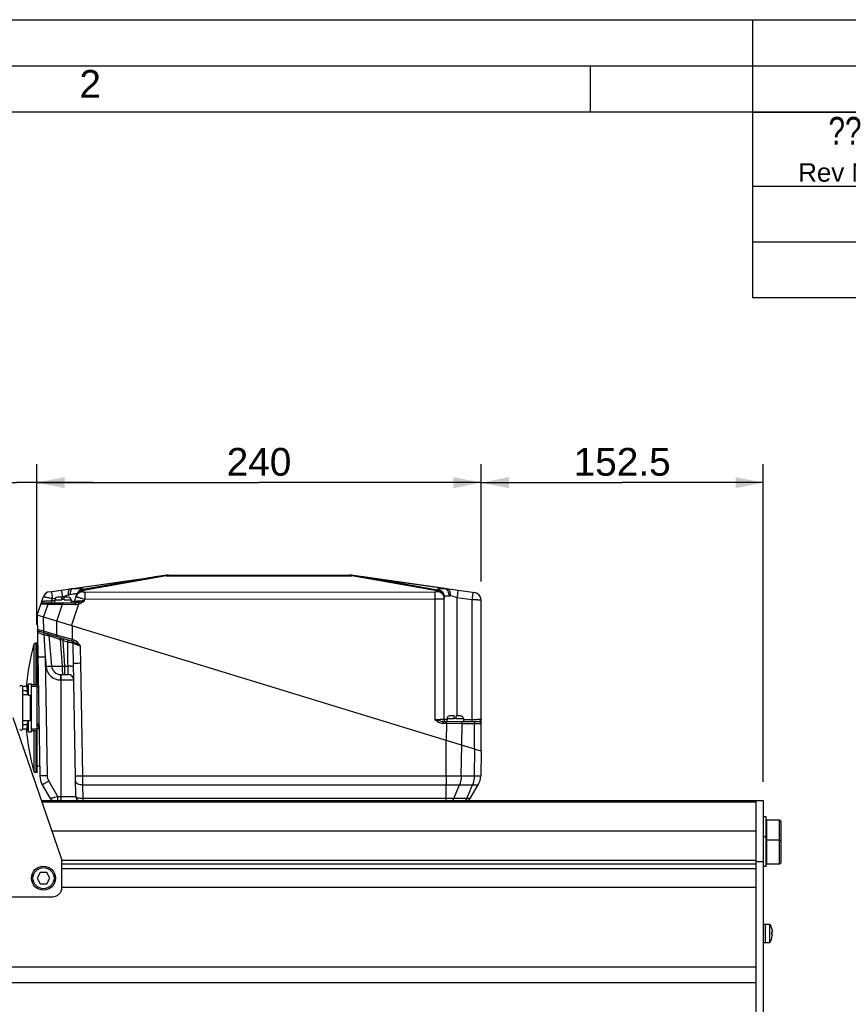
# Model space of a CAD drawing. Header units: millimetres. Extents: x 0 to 420, y 0 to 297.
# Tile 30 of 59: x 156 to 245, y 191 to 297. Entities that reach past the tile are written whole.
import ezdxf

# ---------------------------------------------------------------- set-up
doc = ezdxf.new("R2010")
doc.units = ezdxf.units.MM
doc.header["$LTSCALE"] = 23.1
doc.layers.get('0').update_dxf_attribs({"linetype": 'CONTINUOUS'})
for name, color, linetype in [('COMPONENTS', 7, 'CONTINUOUS'), ('DETAIL', 7, 'CONTINUOUS'), ('DIMENSION', 7, 'CONTINUOUS')]:
    doc.layers.add(name, color=color, linetype=linetype)
doc.styles.get("Standard").update_dxf_attribs({"font": 'arial.ttf'})
doc.styles.add('TEXTSTYLE_2', font='arial.ttf')
doc.styles.add('TEXTSTYLE_5', font='txt', dxfattribs={"width": 0.8})
doc.dimstyles.new('DIMSTYLE_11', dxfattribs={"dimtxt": 3, "dimasz": 3, "dimexe": 0.18, "dimexo": 0.0625, "dimgap": 0.09, "dimtad": 1, "dimdec": 3, "dimlfac": 5, "dimdsep": 46, "dimtxsty": 'STANDARD', "dimblk": '_FILLED', "dimblk1": '_FILLED', "dimblk2": '_FILLED', "dimcen": 0.09, "dimadec": 0, "dimazin": 0, "dimtp": 0.2, "dimtm": 0.2, "dimtfac": 1, "dimtdec": 3, "dimtofl": 0, "dimtmove": 0, "dimatfit": 3, "dimldrblk": '_FILLED', "dimfxl": 1, "dimtolj": 1, "dimarcsym": 0})
doc.dimstyles.new('DIMSTYLE_13', dxfattribs={"dimtxt": 3, "dimasz": 3, "dimexe": 0.18, "dimexo": 0.0625, "dimgap": 0.09, "dimtad": 1, "dimdec": 3, "dimlfac": 5, "dimdsep": 46, "dimtxsty": 'STANDARD', "dimblk": '_FILLED', "dimblk1": '_FILLED', "dimblk2": '_FILLED', "dimcen": 0.09, "dimadec": 0, "dimazin": 0, "dimtp": 0.5, "dimtm": 0.5, "dimtfac": 1, "dimtdec": 3, "dimtofl": 0, "dimtmove": 0, "dimatfit": 3, "dimldrblk": '_FILLED', "dimfxl": 1, "dimtolj": 1, "dimarcsym": 0})

# ---------------------------------------------------------------- blocks, each defined once
blk = doc.blocks.new('_FILLED')
at = {"color": 0, "linetype": 'BYBLOCK'}
blk.add_solid([(0, 0), (-1, 0.2), (-1, -0.2)], dxfattribs=at)
blk = doc.blocks.new('*D23')
at = {"layer": 'DIMENSION', "color": 2, "linetype": 'CONTINUOUS'}
for p, q in [((205.67, 236.33), (205.67, 248.99)), ((236.17, 214.67), (236.17, 248.99)), ((205.67, 246.99), (220.92, 246.99)), ((236.17, 246.99), (220.92, 246.99))]:
    blk.add_line(p, q, dxfattribs=at)
at = {"layer": 'DIMENSION', "color": 2, "linetype": 'CONTINUOUS', "xscale": 3, "yscale": 3, "zscale": 3, "rotation": 180}
blk.add_blockref('_FILLED', (205.67, 246.99), dxfattribs=at)
at = {"layer": 'DIMENSION', "color": 2, "linetype": 'CONTINUOUS', "xscale": 3, "yscale": 3, "zscale": 3}
blk.add_blockref('_FILLED', (236.17, 246.99), dxfattribs=at)
at = {"layer": 'DIMENSION', "color": 2, "linetype": 'CONTINUOUS', "insert": (220.92, 250.74), "char_height": 3, "width": 10.4833, "attachment_point": 2, "line_spacing_factor": 0.9}
blk.add_mtext('152.5', dxfattribs=at)
blk = doc.blocks.new('*D24')
at = {"layer": 'DIMENSION', "color": 2, "linetype": 'CONTINUOUS'}
for p, q in [((157.67, 231.67), (157.67, 248.99)), ((205.67, 236.33), (205.67, 248.99)), ((157.67, 246.99), (181.67, 246.99)), ((205.67, 246.99), (181.67, 246.99))]:
    blk.add_line(p, q, dxfattribs=at)
at = {"layer": 'DIMENSION', "color": 2, "linetype": 'CONTINUOUS', "xscale": 3, "yscale": 3, "zscale": 3}
for p, rotation in [((157.67, 246.99), 179.9999999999), ((205.67, 246.99), 359.9999999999)]:
    blk.add_blockref('_FILLED', p, dxfattribs=dict(at, rotation=rotation))
at = {"layer": 'DIMENSION', "color": 2, "linetype": 'CONTINUOUS', "insert": (181.67, 250.74), "char_height": 3, "width": 6.9926, "attachment_point": 2, "line_spacing_factor": 0.9}
blk.add_mtext('240', dxfattribs=at)
blk = doc.blocks.new('*D25')
at = {"layer": 'DIMENSION', "color": 2, "linetype": 'CONTINUOUS'}
for p, q in [((153.23, 226.83), (153.23, 248.99)), ((157.67, 231.67), (157.67, 248.99)), ((153.23, 246.99), (140.46, 246.99)), ((140.46, 246.99), (155.45, 246.99)), ((163.67, 246.99), (155.45, 246.99)), ((157.67, 246.99), (163.67, 246.99))]:
    blk.add_line(p, q, dxfattribs=at)
at = {"layer": 'DIMENSION', "color": 2, "linetype": 'CONTINUOUS', "xscale": 3, "yscale": 3, "zscale": 3}
blk.add_blockref('_FILLED', (153.23, 246.99), dxfattribs=at)
at = {"layer": 'DIMENSION', "color": 2, "linetype": 'CONTINUOUS', "xscale": 3, "yscale": 3, "zscale": 3, "rotation": 180}
blk.add_blockref('_FILLED', (157.67, 246.99), dxfattribs=at)
at = {"layer": 'DIMENSION', "color": 2, "linetype": 'CONTINUOUS', "insert": (148.61, 250.74), "char_height": 3, "width": 8.1524, "attachment_point": 3, "line_spacing_factor": 0.9}
blk.add_mtext('22.2', dxfattribs=at)

msp = doc.modelspace()

# ---------------------------------------------------------------- linework, layer by layer
at = {"color": 2, "linetype": 'CONTINUOUS'}
for p, q in [((0, 297), (420, 297)), ((235, 297), (235, 287)), ((20, 292), (415, 292)), ((217.5, 287), (217.5, 292)), ((235.00001, 286.99996), (410.00001, 286.99996)), ((235.00001, 286.99996), (235.00001, 266.99996)), ((235.00001, 278.99996), (410.00001, 278.99996)), ((235.00001, 272.99996), (410.00001, 272.99996)), ((235.00001, 266.99996), (410.00001, 266.99996))]:
    msp.add_line(p, q, dxfattribs=at)
at = {"color": 7, "linetype": 'CONTINUOUS'}
msp.add_line((410, 287), (25, 287), dxfattribs=at)
at = {"layer": 'COMPONENTS', "color": 7, "linetype": 'CONTINUOUS'}
for p, q in [((159.0112, 235.21077), (171.46501, 236.96104)), ((171.88253, 236.99024), (191.46297, 236.99024)), ((191.88048, 236.96104), (204.98408, 235.11945)), ((157.67275, 232.66531), (158.36612, 234.67901)), ((158.28278, 234.02266), (161.83693, 234.02266)), ((159.58929, 234.33836), (159.57275, 234.02266)), ((160.35275, 234.62266), (159.88888, 234.62266)), ((160.35275, 234.33836), (160.35275, 234.62266)), ((160.59275, 234.36266), (160.35275, 234.36266)), ((160.59275, 234.33836), (160.59275, 234.62266)), ((161.05661, 234.62266), (160.59275, 234.62266)), ((161.3562, 234.33836), (161.37275, 234.02266)), ((161.71919, 234.15755), (161.98994, 234.94386)), ((201.67275, 221.39024), (201.67275, 234.67789)), ((205.67275, 217.99024), (205.67275, 234.32723)), ((157.67275, 232.66531), (157.97541, 215.32572)), ((205.67275, 217.99024), (157.67275, 232.66531)), ((161.6251, 229.78385), (157.84107, 230.94074)), ((158.93861, 230.47528), (159.24266, 227.17361)), ((157.67275, 229.66531), (157.53365, 229.66531)), ((157.67275, 215.66531), (157.67275, 229.66531)), ((157.73733, 228.96531), (157.67275, 228.96531)), ((161.86589, 213.05833), (161.6136, 227.51158)), ((160.23844, 226.26531), (161.04574, 226.26531)), ((156.14275, 224.06363), (156.14275, 224.49816)), ((156.14595, 224.48974), (156.14595, 224.96531)), ((156.27275, 224.96531), (156.14595, 224.96531)), ((156.5781, 224.48974), (156.14595, 224.48974)), ((156.56938, 224.72274), (156.60825, 224.71863)), ((156.60825, 224.57199), (156.56938, 224.56788)), ((156.60586, 224.93959), (156.60825, 224.93858)), ((156.75275, 224.04531), (156.75275, 225.24531)), ((156.75275, 225.24531), (157.07275, 225.24531)), ((157.07275, 220.08531), (157.07275, 225.24531)), ((157.67275, 225.16531), (157.07275, 225.16531)), ((157.67275, 224.96965), (157.07275, 224.96965)), ((157.67275, 224.89531), (157.80837, 224.89531)), ((156.14595, 221.26479), (156.14595, 224.06583)), ((156.73902, 224.06583), (156.14595, 224.06583)), ((156.60825, 224.35204), (156.60586, 224.35103)), ((156.75275, 224.04531), (157.07275, 224.04531)), ((157.67275, 224.39531), (157.8171, 224.39531)), ((160.37275, 206.26531), (155.10475, 221.59039)), ((156.14275, 220.83245), (156.14275, 221.26699)), ((156.73902, 221.26479), (156.14595, 221.26479)), ((156.75275, 220.08531), (156.75275, 221.28531)), ((156.75275, 221.28531), (157.07275, 221.28531)), ((201.98929, 221.50594), (201.97275, 221.19024)), ((202.75275, 221.79024), (202.28888, 221.79024)), ((202.75275, 221.50594), (202.75275, 221.79024)), ((202.99275, 221.53024), (202.75275, 221.53024)), ((203.45661, 221.79024), (202.99275, 221.79024)), ((202.99275, 221.50594), (202.99275, 221.79024)), ((203.7562, 221.50594), (203.77275, 221.19024)), ((156.14595, 220.36531), (156.14595, 220.84088)), ((156.5781, 220.84088), (156.14595, 220.84088)), ((156.61383, 220.36531), (156.14595, 220.36531)), ((156.56938, 220.76274), (156.60825, 220.75863)), ((156.60825, 220.61199), (156.56938, 220.60788)), ((156.60586, 220.97959), (156.60825, 220.97858)), ((156.60825, 220.39204), (156.60586, 220.39103)), ((157.67275, 220.36096), (157.07275, 220.36096)), ((157.67275, 220.93531), (157.87749, 220.93531)), ((157.67275, 220.43531), (157.88622, 220.43531)), ((201.56525, 221.19024), (205.47275, 221.19024)), ((156.75275, 220.08531), (157.07275, 220.08531)), ((157.67275, 220.16531), (157.07275, 220.16531)), ((205.67275, 217.99024), (205.62624, 215.32572)), ((157.95726, 216.36531), (157.67275, 216.36531)), ((157.67275, 215.66531), (157.53365, 215.66531)), ((158.24305, 214.36063), (159.10638, 212.86531)), ((204.49528, 212.86532), (205.35855, 214.36055)), ((158.17275, 212.66531), (236.17275, 212.66531)), ((235.37275, 212.66531), (235.37275, 154.26531)), ((236.17275, 212.66531), (236.17275, 154.26531)), ((236.49275, 210.90083), (236.17275, 210.90083)), ((236.49275, 205.51433), (236.49275, 210.90083)), ((236.55975, 210.56931), (237.93275, 210.56931)), ((237.93275, 210.56931), (238.09275, 210.40931)), ((237.93275, 205.81131), (237.93275, 210.56931)), ((238.09275, 205.97131), (238.09275, 210.40931)), ((235.37275, 209.35731), (159.30987, 209.35731)), ((236.49275, 208.71433), (236.17275, 208.71433)), ((236.55975, 208.41131), (237.93275, 208.41131)), ((237.93275, 208.41131), (238.09275, 208.25131)), ((160.37275, 203.26531), (160.37275, 206.26531)), ((235.37275, 206.06531), (236.17275, 206.06531)), ((236.49275, 205.51433), (236.17275, 205.51433)), ((236.55975, 205.81131), (237.93275, 205.81131)), ((237.93275, 205.81131), (238.09275, 205.97131)), ((158.02634, 204.86531), (157.67993, 204.26531)), ((157.67993, 204.26531), (158.02634, 203.66531)), ((158.71916, 204.86531), (158.02634, 204.86531)), ((159.06557, 204.26531), (158.71916, 204.86531)), ((158.71916, 203.66531), (159.06557, 204.26531)), ((235.37275, 205.26531), (160.37275, 205.26531)), ((158.02634, 203.66531), (158.71916, 203.66531)), ((235.37275, 203.26531), (160.37275, 203.26531)), ((144.37275, 202.26531), (159.37275, 202.26531)), ((236.17275, 199.31455), (236.87275, 199.31455)), ((236.37275, 199.31455), (236.37275, 197.31455)), ((236.87275, 197.31455), (236.87275, 199.31455)), ((237.09703, 198.81442), (237.10097, 198.81623)), ((237.09703, 198.43952), (237.16169, 198.44693)), ((237.16169, 198.18217), (237.09703, 198.18958)), ((236.17275, 197.31455), (236.87275, 197.31455)), ((237.10097, 197.81287), (237.09703, 197.81468)), ((235.37275, 194.64531), (100.47275, 194.64531)), ((235.37275, 192.96531), (100.47275, 192.96531))]:
    msp.add_line(p, q, dxfattribs=at)
at = {"layer": 'COMPONENTS', "color": 9, "linetype": 'CONTINUOUS'}
for p, q in [((161.52879, 235.5481), (170.43337, 236.79955)), ((170.43337, 236.79955), (162.65619, 235.43328)), ((171.64922, 236.92789), (162.70864, 235.35724)), ((171.64922, 236.92789), (171.64922, 236.98115)), ((171.64922, 236.92789), (191.69627, 236.92789)), ((191.69627, 236.98115), (191.69627, 236.92789)), ((200.87275, 235.3158), (191.69627, 236.92789)), ((201.76054, 235.55598), (192.91212, 236.79955)), ((200.94811, 235.38782), (192.91212, 236.79955)), ((162.67099, 235.47627), (162.65619, 235.43328)), ((162.70864, 235.35724), (162.65709, 235.20753)), ((162.85425, 235.16619), (200.67377, 235.2063)), ((200.87275, 235.24787), (200.87275, 235.3158)), ((200.94811, 235.38782), (200.94811, 235.47077)), ((159.25153, 234.21537), (159.25153, 234.02266)), ((159.25159, 234.21537), (159.34217, 234.47862)), ((159.58284, 234.21537), (159.25159, 234.21537)), ((159.34217, 234.47862), (159.66698, 234.52427)), ((159.58929, 234.33836), (160.35275, 234.33836)), ((160.35275, 234.4382), (160.41876, 234.62992)), ((160.35302, 234.62068), (160.41876, 234.62992)), ((160.59275, 234.33836), (161.3562, 234.33836)), ((162.7974, 234.2193), (162.85833, 234.39617)), ((162.85833, 234.39617), (200.67785, 234.43628)), ((200.67785, 234.43628), (200.67788, 221.38688)), ((203.0656, 234.59514), (203.0656, 221.79024)), ((203.0656, 234.59514), (204.67785, 234.36855)), ((204.67785, 234.36855), (204.67772, 221.3869)), ((158.09368, 233.88778), (158.87048, 233.86973)), ((158.38119, 232.44872), (158.87048, 233.86973)), ((158.87048, 233.86973), (160.44125, 233.86973)), ((159.80731, 232.01271), (160.44125, 233.86973)), ((160.44125, 233.86973), (161.81096, 233.83544)), ((161.3939, 231.52764), (162.20106, 233.89184)), ((158.39448, 230.9338), (158.37569, 232.4504)), ((159.7698, 232.02417), (159.78859, 230.50758)), ((158.39448, 230.9338), (157.69957, 231.12851)), ((159.78859, 230.50758), (158.39448, 230.9338)), ((161.46686, 231.50533), (161.467, 230.0375)), ((158.40604, 230.57259), (158.5515, 228.14635)), ((158.94414, 230.47358), (159.24375, 227.17432)), ((158.94414, 230.47358), (159.82187, 230.17409)), ((161.467, 230.0375), (159.78859, 230.50758)), ((159.82187, 230.17409), (160.14779, 230.06225)), ((160.14779, 230.06225), (160.18625, 230.04904)), ((160.18625, 230.04904), (160.39195, 227.16792)), ((160.46865, 229.95105), (160.52101, 230.1214)), ((160.46865, 229.95105), (160.64862, 227.16214)), ((160.46865, 229.95105), (160.99388, 229.79135)), ((161.40959, 229.84973), (161.467, 230.0375)), ((161.68243, 229.97164), (161.467, 230.0375)), ((161.68248, 229.97162), (161.62507, 229.78385)), ((157.34117, 229.51962), (157.34117, 225.16531)), ((157.53365, 229.66531), (157.53365, 225.16531)), ((158.5515, 228.14635), (158.64518, 227.12906)), ((158.5515, 228.14635), (158.77529, 215.32572)), ((160.64862, 227.16214), (161.02592, 227.15879)), ((162.62192, 215.32572), (162.40921, 227.51158)), ((160.23844, 225.67578), (160.23844, 226.26531)), ((160.23844, 225.67578), (161.64565, 225.67578)), ((160.27275, 212.66531), (160.27275, 226.26531)), ((156.97275, 221.28531), (156.97275, 224.04531)), ((201.98929, 221.50594), (202.75275, 221.50594)), ((202.99275, 221.50594), (203.7562, 221.50594)), ((204.67772, 221.3869), (203.76244, 221.3869)), ((201.56627, 220.99357), (201.9215, 220.99357)), ((201.9215, 220.99357), (201.89051, 219.14658)), ((201.9215, 220.99357), (203.60693, 220.99024)), ((203.60693, 220.99024), (203.56739, 218.63391)), ((203.60693, 220.99024), (205.67275, 220.99024)), ((204.9698, 218.20515), (204.9698, 220.99024)), ((157.34117, 220.16531), (157.34117, 215.811)), ((157.53365, 220.16531), (157.53365, 215.66531)), ((201.87899, 215.32572), (201.87863, 219.15021)), ((203.53504, 215.32572), (203.57569, 218.63137)), ((204.9698, 218.20515), (204.93571, 215.32572)), ((162.62192, 215.32572), (201.87899, 215.32572)), ((203.53504, 215.32572), (204.93571, 215.32572)), ((158.93587, 214.74667), (159.91064, 213.05833)), ((162.6587, 212.86531), (162.6326, 214.36063)), ((162.6326, 214.36063), (201.88042, 214.36056)), ((201.88503, 212.86532), (201.88042, 214.36056)), ((202.73835, 212.86532), (203.34647, 214.36058)), ((203.34647, 214.36058), (204.74586, 214.36058)), ((204.13772, 212.86532), (204.74586, 214.36058)), ((159.91064, 212.66531), (159.91064, 213.05833)), ((161.86589, 213.05833), (159.91064, 213.05833)), ((201.88503, 212.86532), (162.6587, 212.86531)), ((202.73838, 212.86529), (201.88503, 212.86529)), ((204.13772, 212.86532), (202.73835, 212.86532)), ((204.49533, 212.86529), (204.13776, 212.86529)), ((235.37275, 212.48957), (158.23315, 212.48957)), ((236.55975, 205.81131), (236.55975, 210.56931)), ((160.37275, 206.22504), (235.37275, 206.22504)), ((160.37275, 205.80078), (235.37275, 205.80078))]:
    msp.add_line(p, q, dxfattribs=at)
at = {"layer": 'COMPONENTS', "color": 2, "linetype": 'CONTINUOUS'}
for p, q in [((157.8075, 220.98531), (157.80837, 220.93532)), ((157.8075, 220.98531), (157.87662, 220.98531)), ((157.80837, 220.93532), (157.8171, 220.43529)), ((157.81797, 220.38531), (157.8171, 220.43529)), ((157.81797, 220.38531), (157.88709, 220.38531))]:
    msp.add_line(p, q, dxfattribs=at)
at = {"layer": 'COMPONENTS', "color": 7, "linetype": 'CONTINUOUS'}
for radius in [1.3, 1.14]:
    msp.add_circle((158.37275, 204.26531), radius, dxfattribs=at)
for centre, radius, start, end in [((190.88409, 106.23482), 132.15665, 98.4476335, 98.9020691), ((171.88253, 233.99024), 3, 90, 97.9999999), ((170.87352, 240.9717), 4.05807, 278.4460627, 279.226023), ((171.76723, 235.47061), 1.51514, 94.4674181, 99.2322711), ((191.46297, 233.99024), 3, 82, 90), ((191.57826, 235.4706), 1.51516, 80.7677487, 85.5326627), ((192.47197, 240.9717), 4.05807, 260.773977, 261.5539373), ((172.4614, 106.23482), 132.15665, 81.0979309, 81.5523665), ((159.12253, 234.41856), 0.8, 98, 161), ((204.87275, 234.32723), 0.8, 0, 82), ((158.28278, 233.82266), 0.2, 90.0000395, 161.0000129), ((159.88888, 234.32266), 0.3, 90, 177), ((161.05661, 234.32266), 0.3, 3, 90), ((161.53009, 234.22266), 0.2, 270, 341), ((157.89954, 231.132), 0.2, 180.9990878, 252.9987294), ((158.73945, 230.45694), 0.2, 5.2614518, 73.0000092), ((181.63522, 222.66531), 25.24247, 164.2441535, 174.7747836), ((157.53365, 229.46531), 0.2, 90, 164.2441535), ((160.23844, 227.26531), 1, 185.2592721, 270), ((161.04574, 225.66534), 0.59999, 6.9303616, 89.9999457), ((155.97275, 224.86531), 0.2, 30, 150), ((155.86096, 224.38616), 0.30323, 19.9736539, 21.6771202), ((157.61809, 224.64532), 1.05156, 175.286342, 175.7775418), ((157.62044, 224.64575), 1.05394, 184.2375423, 196.1815464), ((157.61988, 224.64497), 1.05338, 164.6752701, 175.2758663), ((157.61687, 224.64557), 1.05032, 163.8009735, 164.6630084), ((157.73449, 224.64531), 1.12862, 176.2751906, 183.7248094), ((157.60999, 224.64531), 1.04636, 145.0111925, 163.6146399), ((156.11271, 224.11089), 0.056, 302.4378538, 306.4141026), ((157.60999, 224.64531), 1.04636, 196.3853601, 214.9888075), ((156.11271, 221.21972), 0.056, 53.5858974, 57.5621462), ((157.60999, 220.68531), 1.04636, 145.0111925, 163.6146399), ((201.87271, 221.39024), 0.19999, 180, 270.0102986), ((202.28888, 221.49024), 0.3, 90, 177), ((203.45661, 221.49024), 0.3, 3, 90), ((155.97275, 220.46531), 0.2, 210, 330), ((155.86096, 220.94446), 0.30323, 338.3228798, 340.0263461), ((181.63522, 222.66531), 25.24247, 185.2279691, 195.7558465), ((157.61809, 220.68532), 1.05156, 175.286342, 175.7775418), ((157.62044, 220.68575), 1.05394, 184.2375423, 196.1815464), ((157.61988, 220.68497), 1.05338, 164.6752701, 175.2758663), ((157.61687, 220.68557), 1.05032, 163.8009735, 164.6630084), ((157.73449, 220.68531), 1.12862, 176.2751906, 183.7248094), ((157.60999, 220.68531), 1.04636, 196.3853601, 214.9888075), ((205.47275, 220.99024), 0.2, 0, 90), ((157.53365, 215.86531), 0.2, 195.7558465, 270), ((159.9751, 215.36063), 2, 181, 209.9999484), ((203.62654, 215.36063), 2, 329.9974461, 359), ((159.45282, 213.06531), 0.4, 209.9977192, 269.9954339), ((162.26582, 213.06531), 0.4, 181, 270), ((204.14893, 213.06531), 0.4, 269.9955292, 329.9970552), ((236.55975, 210.50231), 0.067, 90, 180), ((236.55975, 208.34431), 0.067, 90, 180), ((236.55975, 205.87831), 0.067, 180, 270), ((159.37275, 203.26531), 1, 270, 360), ((235.34742, 198.31455), 1.8239, 15.9654217, 33.2487566), ((235.32868, 198.31385), 1.83783, 4.1525335, 15.8054114), ((235.11775, 198.31455), 1.98322, 356.387191, 3.612809), ((235.3348, 198.31407), 1.83162, 344.1781628, 345.0168192), ((235.3296, 198.31507), 1.8369, 345.0283588, 355.3713308), ((235.33244, 198.31454), 1.83403, 355.3809053, 355.861272), ((235.34742, 198.31455), 1.8239, 326.7512434, 344.0345783)]:
    msp.add_arc(centre, radius, start, end, dxfattribs=at)
at = {"layer": 'COMPONENTS', "color": 9, "linetype": 'CONTINUOUS'}
for centre, radius, start, end in [((171.54191, 236.4132), 0.55321, 91.8398535, 97.9905181), ((171.33668, 235.5978), 1.36631, 76.7766251, 84.4186755), ((192.00882, 235.5978), 1.36631, 95.5813245, 103.2233749), ((191.80358, 236.4132), 0.55321, 82.0094826, 88.1601458), ((158.27522, 234.12103), 0.09515, 198.9649985, 206.1720849), ((206.81824, 104.89988), 137.77807, 109.4040724, 109.6801889), ((162.71858, 234.64482), 0.7863, 157.6860388, 160.9962684), ((162.73617, 234.68677), 0.78928, 155.4718856, 160.990365), ((162.72471, 234.64234), 0.79291, 155.4774672, 157.6880249), ((174.74149, 106.48466), 131.20423, 77.5329592, 77.86385), ((156.81755, 231.04521), 1.65725, 343.4305198, 344.5724717), ((158.74569, 230.45582), 0.19925, 5.113731, 72.9588225), ((150.7173, 202.30331), 29.317, 70.572262, 71.1564588), ((-228.7988, 220.71011), 390.47164, 0.9980623, 1.3131475), ((-7.87269, 224.55435), 170.30758, 0.9949357, 1.614108), ((160.23845, 227.27579), 1.60001, 185.2618506, 269.9995977), ((160.23958, 227.26533), 1.00002, 185.2218674, 269.9918397), ((160.63303, 232.16741), 5.00529, 267.2392818, 270.1784907), ((173.16454, 221.00135), 28.75696, 359.9845146, 0.2368567), ((537.11755, 215.46007), 335.23858, 180.0229619, 180.1879196)]:
    msp.add_arc(centre, radius, start, end, dxfattribs=at)
at = {"layer": 'COMPONENTS', "color": 7, "linetype": 'CONTINUOUS'}
msp.add_ellipse((156.27275, 222.66531), major_axis=(6.9, 0), ratio=0.333333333, start_param=7.804655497, end_param=7.853981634, dxfattribs=at)
at = {"layer": 'COMPONENTS', "color": 9, "linetype": 'CONTINUOUS'}
for points, knots in [([(159.23084, 235.24164), (159.23206, 235.24181), (159.23108, 235.23375), (159.23478, 235.22604), (159.23662, 235.20636), (159.24306, 235.16979), (159.25205, 235.10596), (159.26594, 235.01316), (159.28235, 234.8992), (159.30826, 234.71881), (159.32837, 234.57672), (159.34217, 234.47862)], [0, 0, 0, 0, 0.004813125, 0.019087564, 0.042695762, 0.075475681, 0.167157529, 0.290803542, 0.441770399, 0.61460325, 1, 1, 1, 1]), ([(160.30743, 235.39294), (160.30865, 235.39312), (160.30767, 235.38505), (160.31137, 235.37735), (160.31321, 235.35767), (160.31965, 235.32109), (160.32864, 235.25727), (160.34253, 235.16446), (160.35894, 235.05051), (160.38485, 234.87011), (160.40496, 234.72802), (160.41876, 234.62992)], [0, 0, 0, 0, 0.004813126, 0.019087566, 0.042695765, 0.075475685, 0.167157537, 0.290803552, 0.44177041, 0.614603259, 1, 1, 1, 1]), ([(161.21442, 235.52041), (161.18118, 235.51574), (161.11016, 235.45097), (161.06304, 235.30111), (161.03527, 235.0938), (161.03846, 234.93695), (161.04449, 234.85202)], [0, 0, 0, 0, 0.138895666, 0.352900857, 0.647687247, 1, 1, 1, 1]), ([(161.21442, 235.52041), (161.24124, 235.52418), (161.34559, 235.53764), (161.45068, 235.54599), (161.52879, 235.5481)], [0, 0, 0, 0, 0.257392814, 1, 1, 1, 1]), ([(161.52887, 235.5481), (161.43607, 235.52219), (161.32659, 235.36341), (161.25852, 235.13483), (161.23923, 234.9863), (161.23494, 234.9077)], [0, 0, 0, 0, 0.3949321, 0.677345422, 1, 1, 1, 1]), ([(161.52879, 235.5481), (161.68801, 235.55533), (161.91396, 235.56287), (162.19826, 235.56166), (162.36419, 235.55675), (162.50412, 235.54364), (162.59025, 235.53301), (162.67973, 235.50178), (162.67099, 235.47627)], [0, 0, 0, 0, 0.411869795, 0.585275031, 0.73157445, 0.847413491, 0.930333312, 1, 1, 1, 1]), ([(162.65709, 235.20753), (162.49493, 235.20982), (162.16234, 235.1133), (161.95279, 234.83596), (161.90067, 234.68461)], [0, 0, 0, 0, 0.503261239, 1, 1, 1, 1]), ([(162.70864, 235.35725), (162.54648, 235.35954), (162.21389, 235.26302), (162.00434, 234.98568), (161.95222, 234.83433)], [0, 0, 0, 0, 0.50325984, 1, 1, 1, 1]), ([(162.65619, 235.43328), (162.51856, 235.42076), (162.24524, 235.3216), (162.06054, 235.09688), (162.00332, 234.97144)], [0, 0, 0, 0, 0.500584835, 1, 1, 1, 1]), ([(162.67099, 235.47627), (162.53336, 235.46375), (162.26004, 235.36459), (162.07534, 235.13987), (162.01812, 235.01443)], [0, 0, 0, 0, 0.500584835, 1, 1, 1, 1]), ([(162.65709, 235.20753), (162.65501, 235.20147), (162.67645, 235.18271), (162.7404, 235.17345), (162.806, 235.16614), (162.85425, 235.16619)], [0, 0, 0, 0, 0.092193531, 0.30505319, 1, 1, 1, 1]), ([(162.65619, 235.43328), (162.66152, 235.42945), (162.68467, 235.40845), (162.69937, 235.37989), (162.70864, 235.35724)], [0, 0, 0, 0, 0.211523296, 1, 1, 1, 1]), ([(162.85425, 235.16619), (162.85509, 235.13356), (162.85732, 234.87688), (162.85807, 234.62021), (162.85833, 234.39617)], [0, 0, 0, 0, 0.127156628, 1, 1, 1, 1]), ([(200.67377, 235.2063), (200.72116, 235.20635), (200.78623, 235.21151), (200.84954, 235.22599), (200.87273, 235.24068), (200.87275, 235.24787)], [0, 0, 0, 0, 0.68232385, 0.896474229, 1, 1, 1, 1]), ([(200.67377, 235.2063), (200.67461, 235.17368), (200.67684, 234.91699), (200.67759, 234.66032), (200.67785, 234.43628)], [0, 0, 0, 0, 0.127156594, 1, 1, 1, 1]), ([(200.87275, 235.3158), (200.87874, 235.32396), (200.90028, 235.35127), (200.92638, 235.37596), (200.94811, 235.38782)], [0, 0, 0, 0, 0.290293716, 1, 1, 1, 1]), ([(200.87275, 235.3158), (200.97672, 235.3158), (201.18629, 235.27535), (201.45208, 235.10157), (201.63082, 234.84125), (201.67275, 234.63441), (201.67275, 234.53243)], [0, 0, 0, 0, 0.252451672, 0.503428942, 0.752399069, 1, 1, 1, 1]), ([(200.87275, 235.24787), (200.97672, 235.24787), (201.18629, 235.20742), (201.45208, 235.03364), (201.63082, 234.77332), (201.67275, 234.56648), (201.67275, 234.4645)], [0, 0, 0, 0, 0.252451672, 0.503428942, 0.752399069, 1, 1, 1, 1]), ([(200.94811, 235.47077), (200.94814, 235.49328), (201.04345, 235.52861), (201.18544, 235.54417), (201.44951, 235.55974), (201.64636, 235.55802), (201.76054, 235.55598)], [0, 0, 0, 0, 0.081426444, 0.276335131, 0.586849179, 1, 1, 1, 1]), ([(200.94811, 235.47077), (201.13951, 235.45274), (201.52198, 235.26742), (201.67275, 234.86957), (201.67275, 234.6779)], [0, 0, 0, 0, 0.500753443, 1, 1, 1, 1]), ([(200.94811, 235.38782), (201.13951, 235.36979), (201.52198, 235.18447), (201.67275, 234.78661), (201.67275, 234.59495)], [0, 0, 0, 0, 0.500753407, 1, 1, 1, 1]), ([(201.76054, 235.55598), (201.78064, 235.556), (201.86388, 235.55435), (201.94693, 235.54629), (202.00946, 235.53751)], [0, 0, 0, 0, 0.241433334, 1, 1, 1, 1]), ([(201.76054, 235.55598), (201.82256, 235.5428), (201.94915, 235.47269), (202.08449, 235.28881), (202.17091, 235.0471), (202.18999, 234.86681), (202.18975, 234.77347)], [0, 0, 0, 0, 0.199759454, 0.434524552, 0.705908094, 1, 1, 1, 1]), ([(202.00948, 235.5375), (202.06315, 235.52996), (202.16018, 235.47344), (202.25034, 235.33539), (202.33126, 235.09881), (202.33819, 234.89539), (202.32527, 234.75658)], [0, 0, 0, 0, 0.179216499, 0.343293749, 0.538951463, 1, 1, 1, 1]), ([(203.17286, 235.374), (203.17411, 235.37382), (203.17044, 235.36619), (203.17204, 235.35757), (203.16797, 235.3377), (203.16383, 235.29992), (203.15433, 235.23464), (203.14157, 235.13955), (203.12537, 235.02311), (203.09986, 234.83935), (203.0796, 234.6948), (203.0656, 234.59514)], [0, 0, 0, 0, 0.004819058, 0.019159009, 0.042878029, 0.075807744, 0.167863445, 0.291898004, 0.443138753, 0.615985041, 1, 1, 1, 1]), ([(204.7851, 235.14741), (204.78636, 235.14724), (204.78269, 235.13961), (204.78429, 235.13099), (204.78021, 235.11112), (204.77607, 235.07333), (204.76657, 235.00805), (204.75382, 234.91296), (204.73761, 234.79652), (204.7121, 234.61276), (204.69185, 234.46821), (204.67785, 234.36855)], [0, 0, 0, 0, 0.004819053, 0.019158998, 0.042878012, 0.07580772, 0.167863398, 0.291897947, 0.443138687, 0.615984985, 1, 1, 1, 1]), ([(159.25159, 234.21537), (159.11989, 234.20743), (158.92753, 234.19606), (158.68089, 234.18193), (158.52061, 234.17303), (158.40208, 234.1666), (158.32248, 234.16268), (158.27515, 234.16011), (158.23945, 234.15925), (158.20948, 234.15637), (158.19889, 234.15918), (158.186, 234.15588), (158.18657, 234.15755)], [0, 0, 0, 0, 0.371090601, 0.541986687, 0.694756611, 0.822747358, 0.875431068, 0.919579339, 0.95454904, 0.979831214, 0.995031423, 1, 1, 1, 1]), ([(158.28278, 234.02266), (158.27224, 234.02266), (158.23484, 234.02763), (158.20167, 234.05497), (158.18983, 234.07906)], [0, 0, 0, 0, 0.28204609, 1, 1, 1, 1]), ([(158.36612, 234.67901), (158.36676, 234.68082), (158.37604, 234.68009), (158.38879, 234.67994), (158.41379, 234.6763), (158.46244, 234.6688), (158.5448, 234.65346), (158.66464, 234.62955), (158.81039, 234.59867), (159.03925, 234.54846), (159.21871, 234.50747), (159.34217, 234.47862)], [0, 0, 0, 0, 0.005765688, 0.020622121, 0.044790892, 0.078116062, 0.170816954, 0.295165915, 0.446388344, 0.61865128, 1, 1, 1, 1]), ([(159.00055, 234.02266), (158.96949, 234.02266), (158.90044, 233.9798), (158.87687, 233.90917), (158.87048, 233.86973)], [0, 0, 0, 0, 0.437350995, 1, 1, 1, 1]), ([(160.57132, 234.02266), (160.54026, 234.02266), (160.47121, 233.9798), (160.44764, 233.90917), (160.44125, 233.86973)], [0, 0, 0, 0, 0.437351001, 1, 1, 1, 1]), ([(161.23495, 234.9077), (161.339, 234.93061), (161.48808, 234.9606), (161.67678, 234.98841), (161.79018, 234.99958), (161.88131, 235.00195), (161.94348, 234.99511), (161.9893, 234.97923), (161.993, 234.95277), (161.98994, 234.94387)], [0, 0, 0, 0, 0.40307027, 0.575151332, 0.720759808, 0.83532157, 0.915828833, 0.96438974, 1, 1, 1, 1]), ([(161.71919, 234.15755), (161.7185, 234.15567), (161.70755, 234.15937), (161.69304, 234.15608), (161.66262, 234.15884), (161.62354, 234.15921), (161.5728, 234.16127), (161.48584, 234.16427), (161.41558, 234.16705), (161.36565, 234.16902)], [0, 0, 0, 0, 0.016986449, 0.066434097, 0.148035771, 0.261009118, 0.404187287, 0.576250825, 1, 1, 1, 1]), ([(162.79741, 234.21932), (162.66436, 234.2113), (162.47001, 234.1997), (162.22075, 234.18503), (162.05859, 234.17566), (161.93855, 234.16873), (161.85782, 234.1644), (161.8097, 234.16145), (161.77333, 234.16042), (161.74274, 234.15687), (161.73189, 234.16002), (161.71862, 234.1558), (161.71919, 234.15755)], [0, 0, 0, 0, 0.370241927, 0.540857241, 0.693506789, 0.82160594, 0.874436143, 0.918779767, 0.953983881, 0.979496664, 0.994898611, 1, 1, 1, 1]), ([(161.83693, 234.02266), (161.83122, 234.02266), (161.82353, 233.9976), (161.81719, 233.964), (161.81177, 233.90332), (161.81042, 233.85962), (161.81021, 233.83543)], [0, 0, 0, 0, 0.089464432, 0.303460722, 0.621137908, 1, 1, 1, 1]), ([(162.14048, 234.05556), (162.11495, 234.05056), (162.01469, 234.0328), (161.91277, 234.02267), (161.83693, 234.02266)], [0, 0, 0, 0, 0.255407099, 1, 1, 1, 1]), ([(161.90067, 234.68461), (161.90008, 234.68287), (161.90836, 234.67838), (161.91924, 234.67297), (161.94274, 234.6639), (161.98883, 234.64736), (162.06865, 234.62142), (162.18586, 234.5855), (162.3296, 234.54324), (162.55636, 234.47844), (162.73504, 234.42922), (162.85833, 234.39617)], [0, 0, 0, 0, 0.005484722, 0.019965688, 0.043784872, 0.076805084, 0.169095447, 0.293374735, 0.444865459, 0.617631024, 1, 1, 1, 1]), ([(162.14048, 234.05556), (162.14419, 234.04593), (162.16471, 233.99148), (162.18466, 233.93681), (162.20096, 233.89179)], [0, 0, 0, 0, 0.177307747, 1, 1, 1, 1]), ([(200.67785, 234.43628), (200.80495, 234.4363), (200.98941, 234.43726), (201.22403, 234.44073), (201.37289, 234.44408), (201.49464, 234.4482), (201.57796, 234.45217), (201.62657, 234.45597), (201.65156, 234.45832), (201.66355, 234.46089), (201.67274, 234.46265), (201.67275, 234.4645)], [0, 0, 0, 0, 0.382680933, 0.5553112, 0.706580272, 0.830668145, 0.922896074, 0.955948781, 0.979845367, 0.994440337, 1, 1, 1, 1]), ([(201.67275, 234.67789), (201.67275, 234.69632), (201.70379, 234.72404), (201.75284, 234.74109), (201.84165, 234.76199), (201.98894, 234.77395), (202.11688, 234.77495), (202.18975, 234.77347)], [0, 0, 0, 0, 0.101543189, 0.185439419, 0.296137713, 0.598424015, 1, 1, 1, 1]), ([(204.67785, 234.36855), (204.80488, 234.3649), (204.98926, 234.35939), (205.22377, 234.35109), (205.37268, 234.34539), (205.49438, 234.33983), (205.57797, 234.33602), (205.62633, 234.33228), (205.65181, 234.33141), (205.66283, 234.32817), (205.67272, 234.32891), (205.67275, 234.32723)], [0, 0, 0, 0, 0.382779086, 0.55552952, 0.706959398, 0.831216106, 0.923568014, 0.956640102, 0.980504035, 0.994965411, 1, 1, 1, 1]), ([(157.70464, 230.83793), (157.70462, 230.83913), (157.71228, 230.83447), (157.71968, 230.83406), (157.73848, 230.82614), (157.77322, 230.81411), (157.83324, 230.79121), (157.91965, 230.75883), (158.02448, 230.7189), (158.18859, 230.65625), (158.31734, 230.60677), (158.40604, 230.57257)], [0, 0, 0, 0, 0.004773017, 0.019408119, 0.043778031, 0.077573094, 0.171608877, 0.297033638, 0.448367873, 0.619744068, 1, 1, 1, 1]), ([(157.7631, 230.93286), (157.78044, 230.94166), (157.8081, 230.94787), (157.8343, 230.94281), (157.84106, 230.94074)], [0, 0, 0, 0, 0.733307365, 1, 1, 1, 1]), ([(158.47794, 230.74603), (158.44719, 230.75543), (158.39151, 230.81704), (158.38885, 230.8936), (158.39448, 230.9338)], [0, 0, 0, 0, 0.442032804, 1, 1, 1, 1]), ([(158.40604, 230.57259), (158.47459, 230.56045), (158.57369, 230.54282), (158.69942, 230.52017), (158.77865, 230.50585), (158.84342, 230.4938), (158.88793, 230.48586), (158.91376, 230.48038), (158.92735, 230.47855), (158.93329, 230.4757), (158.93853, 230.47618), (158.93861, 230.47528)], [0, 0, 0, 0, 0.385780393, 0.557690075, 0.70802373, 0.831570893, 0.923598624, 0.956634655, 0.980499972, 0.995003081, 1, 1, 1, 1]), ([(158.41508, 230.60435), (158.42396, 230.63651), (158.43332, 230.68495), (158.44661, 230.73743), (158.44152, 230.75418)], [0, 0, 0, 0, 0.65587753, 1, 1, 1, 1]), ([(158.44152, 230.75418), (158.44124, 230.75509), (158.44067, 230.75665), (158.43935, 230.75783), (158.4387, 230.75803)], [0, 0, 0, 0, 0.583431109, 1, 1, 1, 1]), ([(158.93861, 230.47528), (158.93857, 230.47575), (158.94174, 230.4739), (158.94276, 230.47406), (158.94414, 230.47358)], [0, 0, 0, 0, 0.243118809, 1, 1, 1, 1]), ([(159.87205, 230.31981), (159.8413, 230.32921), (159.78562, 230.39081), (159.78297, 230.46738), (159.78859, 230.50758)], [0, 0, 0, 0, 0.442032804, 1, 1, 1, 1]), ([(160.18625, 230.04904), (160.19684, 230.08772), (160.20833, 230.14167), (160.21225, 230.19517), (160.20732, 230.21731), (160.20182, 230.21899)], [0, 0, 0, 0, 0.690421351, 0.901102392, 1, 1, 1, 1]), ([(160.99388, 229.79134), (161.00063, 229.81342), (161.0131, 229.85356), (161.02724, 229.90144), (161.03707, 229.93077), (161.04082, 229.94751), (161.04536, 229.95382), (161.04493, 229.96114), (161.04601, 229.96089)], [0, 0, 0, 0, 0.390361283, 0.71367714, 0.835739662, 0.925796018, 0.98114265, 1, 1, 1, 1]), ([(160.99388, 229.79135), (161.02644, 229.78484), (161.14793, 229.76022), (161.26919, 229.73441), (161.35769, 229.71424)], [0, 0, 0, 0, 0.2678403, 1, 1, 1, 1]), ([(161.62507, 229.78385), (161.7049, 229.75943), (161.85658, 229.68104), (161.99904, 229.59104), (162.07095, 229.54488)], [0, 0, 0, 0, 0.494168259, 1, 1, 1, 1]), ([(162.15982, 229.62037), (162.06277, 229.7339), (161.91447, 229.87674), (161.73023, 229.95702), (161.68243, 229.97164)], [0, 0, 0, 0, 0.749243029, 1, 1, 1, 1]), ([(161.35769, 229.71424), (161.40505, 229.70344), (161.47577, 229.6853), (161.54777, 229.66864), (161.5703, 229.65845)], [0, 0, 0, 0, 0.6627337, 1, 1, 1, 1]), ([(161.5703, 229.65845), (161.66413, 229.62477), (161.92898, 229.5202), (162.19487, 229.41855), (162.36731, 229.3516)], [0, 0, 0, 0, 0.350207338, 1, 1, 1, 1]), ([(158.5515, 228.14635), (158.44948, 228.14457), (158.30136, 228.14245), (158.1129, 228.14089), (157.99316, 228.14042), (157.89524, 228.14083), (157.828, 228.1414), (157.78902, 228.14292), (157.76857, 228.14322), (157.75955, 228.14528), (157.75165, 228.14498), (157.75162, 228.14635)], [0, 0, 0, 0, 0.382526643, 0.555286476, 0.706699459, 0.831040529, 0.92343105, 0.95651765, 0.980382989, 0.994876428, 1, 1, 1, 1]), ([(158.64518, 227.12906), (158.72131, 227.13607), (158.83185, 227.1459), (158.97255, 227.15755), (159.06196, 227.16457), (159.13511, 227.16972), (159.18535, 227.17304), (159.21454, 227.17408), (159.22983, 227.175), (159.23668, 227.17396), (159.24256, 227.17463), (159.24266, 227.17361)], [0, 0, 0, 0, 0.382625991, 0.555386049, 0.706780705, 0.831095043, 0.923459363, 0.956535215, 0.980392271, 0.99488008, 1, 1, 1, 1]), ([(159.24266, 227.17361), (159.24266, 227.17351), (159.24336, 227.17386), (159.24349, 227.17409), (159.24375, 227.17432)], [0, 0, 0, 0, 0.216734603, 1, 1, 1, 1]), ([(159.24375, 227.17432), (159.25181, 227.17285), (159.28167, 227.17453), (159.34515, 227.17198), (159.44709, 227.17232), (159.65044, 227.17039), (159.9695, 227.16959), (160.24222, 227.16829), (160.39195, 227.16792)], [0, 0, 0, 0, 0.021408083, 0.077295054, 0.166519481, 0.287400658, 0.608800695, 1, 1, 1, 1]), ([(160.39195, 227.16792), (160.39259, 227.05063), (160.39512, 226.88119), (160.40246, 226.66705), (160.40913, 226.53233), (160.41704, 226.4249), (160.4253, 226.33945), (160.43424, 226.29738), (160.44121, 226.26531), (160.44781, 226.26531)], [0, 0, 0, 0, 0.38770158, 0.559667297, 0.709164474, 0.831269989, 0.921860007, 0.978184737, 1, 1, 1, 1]), ([(160.64862, 227.16214), (160.64872, 227.04549), (160.64909, 226.87719), (160.65014, 226.66401), (160.65113, 226.53096), (160.65206, 226.43468), (160.65307, 226.37122), (160.65353, 226.33425), (160.65473, 226.30618), (160.65419, 226.28362), (160.65697, 226.27422), (160.65524, 226.26531), (160.65666, 226.26531)], [0, 0, 0, 0, 0.390144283, 0.562930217, 0.712960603, 0.835279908, 0.884673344, 0.925685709, 0.957953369, 0.981180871, 0.995226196, 1, 1, 1, 1]), ([(161.6207, 227.10528), (161.6206, 227.11088), (161.60219, 227.12234), (161.56967, 227.13048), (161.51388, 227.14056), (161.40739, 227.15155), (161.24197, 227.15959), (161.10183, 227.15999), (161.02592, 227.15875)], [0, 0, 0, 0, 0.02785539, 0.087072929, 0.179584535, 0.302797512, 0.6225858, 1, 1, 1, 1]), ([(161.04574, 226.26531), (161.04714, 226.26531), (161.04459, 226.27424), (161.04726, 226.2835), (161.04563, 226.30602), (161.0459, 226.33394), (161.04506, 226.37076), (161.04399, 226.43395), (161.04187, 226.52985), (161.03882, 226.66239), (161.03503, 226.81511), (161.03068, 226.98283), (161.02756, 227.09908), (161.02592, 227.15879)], [0, 0, 0, 0, 0.004703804, 0.018706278, 0.041922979, 0.074151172, 0.115125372, 0.164507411, 0.286754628, 0.436811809, 0.609636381, 0.799508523, 1, 1, 1, 1]), ([(161.6136, 227.51158), (161.61363, 227.51022), (161.62148, 227.51052), (161.63043, 227.50847), (161.65075, 227.50818), (161.68947, 227.50667), (161.75628, 227.50611), (161.8536, 227.5057), (161.97265, 227.50617), (162.16019, 227.50771), (162.30763, 227.50982), (162.40921, 227.51158)], [0, 0, 0, 0, 0.005114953, 0.01958735, 0.04341969, 0.076462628, 0.168745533, 0.292975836, 0.444311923, 0.617070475, 1, 1, 1, 1]), ([(201.67275, 221.39024), (201.6727, 221.38863), (201.66259, 221.39176), (201.65192, 221.38826), (201.62629, 221.38979), (201.59444, 221.3887), (201.55255, 221.38872), (201.48092, 221.38818), (201.3727, 221.38785), (201.22399, 221.38742), (201.05415, 221.38713), (200.86975, 221.38694), (200.74268, 221.3869), (200.67788, 221.3869)], [0, 0, 0, 0, 0.004829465, 0.019201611, 0.043009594, 0.076016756, 0.117911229, 0.168292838, 0.292507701, 0.443946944, 0.616810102, 0.804603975, 1, 1, 1, 1]), ([(201.56525, 221.19024), (201.47561, 221.19024), (201.29499, 221.21962), (201.11968, 221.26479), (201.0311, 221.28857)], [0, 0, 0, 0, 0.494283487, 1, 1, 1, 1]), ([(201.98284, 221.38814), (201.93861, 221.38827), (201.87651, 221.38841), (201.79991, 221.38892), (201.75545, 221.38885), (201.72174, 221.38997), (201.69469, 221.38826), (201.68342, 221.39198), (201.67281, 221.38855), (201.67275, 221.39024)], [0, 0, 0, 0, 0.42789106, 0.600063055, 0.742618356, 0.854608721, 0.935148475, 0.983704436, 1, 1, 1, 1]), ([(204.67785, 221.3869), (204.67785, 221.36176), (204.67807, 221.31552), (204.6777, 221.26038), (204.67871, 221.22582), (204.67746, 221.20639), (204.68019, 221.19825), (204.6776, 221.19024), (204.67887, 221.19024)], [0, 0, 0, 0, 0.383427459, 0.708173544, 0.832135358, 0.924001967, 0.980641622, 1, 1, 1, 1]), ([(205.67275, 221.39024), (205.67275, 221.38863), (205.66252, 221.39176), (205.65197, 221.38826), (205.62626, 221.38979), (205.59444, 221.3887), (205.55253, 221.38872), (205.48088, 221.38818), (205.37263, 221.38785), (205.2239, 221.38742), (205.05402, 221.38713), (204.8696, 221.38694), (204.74251, 221.3869), (204.67772, 221.3869)], [0, 0, 0, 0, 0.004825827, 0.019196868, 0.043000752, 0.076018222, 0.11790601, 0.168296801, 0.292528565, 0.443983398, 0.616832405, 0.804672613, 1, 1, 1, 1]), ([(205.67275, 221.39024), (205.67272, 221.36401), (205.66109, 221.3277), (205.64097, 221.29799), (205.63507, 221.29024)], [0, 0, 0, 0, 0.729219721, 1, 1, 1, 1]), ([(200.97209, 221.19024), (201.10732, 221.10933), (201.30297, 221.01646), (201.51355, 220.99358), (201.56627, 220.99357)], [0, 0, 0, 0, 0.749325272, 1, 1, 1, 1]), ([(201.56627, 220.99357), (201.56627, 221.01874), (201.56605, 221.06497), (201.56642, 221.12011), (201.56541, 221.15465), (201.56667, 221.1741), (201.56393, 221.18224), (201.56651, 221.19024), (201.56525, 221.19024)], [0, 0, 0, 0, 0.383919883, 0.708083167, 0.83201817, 0.9241723, 0.980789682, 1, 1, 1, 1]), ([(201.92048, 221.19024), (201.92205, 221.19024), (201.9188, 221.18038), (201.92218, 221.1704), (201.92056, 221.14666), (201.92122, 221.13007), (201.92126, 221.12022)], [0, 0, 0, 0, 0.06698863, 0.262494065, 0.578254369, 1, 1, 1, 1]), ([(203.46551, 221.19024), (203.50414, 221.19024), (203.58827, 221.13074), (203.60693, 221.03936), (203.60693, 220.99024)], [0, 0, 0, 0, 0.440213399, 1, 1, 1, 1]), ([(204.82838, 221.19024), (204.86701, 221.19024), (204.95111, 221.13071), (204.9698, 221.03936), (204.9698, 220.99024)], [0, 0, 0, 0, 0.440232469, 1, 1, 1, 1]), ([(158.77529, 215.32572), (158.67327, 215.32394), (158.52514, 215.32182), (158.33668, 215.32026), (158.21695, 215.31979), (158.11903, 215.32021), (158.05178, 215.32077), (158.0128, 215.3223), (157.99235, 215.32259), (157.98333, 215.32465), (157.97543, 215.32436), (157.97541, 215.32572)], [0, 0, 0, 0, 0.382526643, 0.555286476, 0.706699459, 0.831040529, 0.92343105, 0.95651765, 0.980382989, 0.994876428, 1, 1, 1, 1]), ([(161.82631, 215.32572), (161.82633, 215.32437), (161.83418, 215.32466), (161.84313, 215.32262), (161.86345, 215.32233), (161.90217, 215.32081), (161.96899, 215.32026), (162.06631, 215.31985), (162.18536, 215.32031), (162.3729, 215.32186), (162.52033, 215.32396), (162.62192, 215.32572)], [0, 0, 0, 0, 0.005114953, 0.01958735, 0.04341969, 0.076462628, 0.168745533, 0.292975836, 0.444311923, 0.617070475, 1, 1, 1, 1]), ([(162.6326, 214.36063), (162.63171, 214.43616), (162.62801, 214.75785), (162.62451, 215.07955), (162.62192, 215.32572)], [0, 0, 0, 0, 0.234776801, 1, 1, 1, 1]), ([(201.87899, 215.32564), (202.03109, 215.32544), (202.58311, 215.32647), (203.13513, 215.32475), (203.53504, 215.32577)], [0, 0, 0, 0, 0.275531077, 1, 1, 1, 1]), ([(203.53504, 215.32572), (203.53398, 215.24157), (203.51526, 214.9132), (203.43843, 214.58722), (203.34616, 214.36058)], [0, 0, 0, 0, 0.255911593, 1, 1, 1, 1]), ([(204.9344, 215.32572), (204.93339, 215.24157), (204.91488, 214.91323), (204.83827, 214.58724), (204.74616, 214.36058)], [0, 0, 0, 0, 0.255934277, 1, 1, 1, 1]), ([(204.93571, 215.32575), (204.98747, 215.32561), (205.08519, 215.32559), (205.22256, 215.32583), (205.34111, 215.32582), (205.43982, 215.32563), (205.51728, 215.32594), (205.5692, 215.32551), (205.59849, 215.32613), (205.6139, 215.32491), (205.62015, 215.32691), (205.62625, 215.32482), (205.62624, 215.32576)], [0, 0, 0, 0, 0.224861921, 0.424550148, 0.596782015, 0.740028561, 0.852968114, 0.934472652, 0.963113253, 0.983593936, 0.99589523, 1, 1, 1, 1]), ([(158.93587, 214.74667), (158.8481, 214.69601), (158.72054, 214.62283), (158.55783, 214.53064), (158.45439, 214.47253), (158.3695, 214.42568), (158.31114, 214.39362), (158.27678, 214.37611), (158.25904, 214.36629), (158.25031, 214.36386), (158.24372, 214.35947), (158.24305, 214.36063)], [0, 0, 0, 0, 0.383213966, 0.55599372, 0.707302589, 0.831479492, 0.923701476, 0.956714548, 0.980517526, 0.994956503, 1, 1, 1, 1]), ([(161.83642, 214.74667), (161.83736, 214.69227), (161.8981, 214.56905), (162.08502, 214.45172), (162.33847, 214.37504), (162.53108, 214.35953), (162.6326, 214.36063)], [0, 0, 0, 0, 0.171432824, 0.396202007, 0.680080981, 1, 1, 1, 1]), ([(201.88042, 214.3605), (202.01508, 214.36031), (202.50377, 214.36132), (202.99247, 214.3597), (203.34651, 214.36054)], [0, 0, 0, 0, 0.275538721, 1, 1, 1, 1]), ([(204.74589, 214.36054), (204.8326, 214.36033), (204.9545, 214.36065), (205.10559, 214.3607), (205.19317, 214.36054), (205.26193, 214.36083), (205.30794, 214.36044), (205.33402, 214.36092), (205.34756, 214.3598), (205.35335, 214.36152), (205.35852, 214.35965), (205.35862, 214.36049)], [0, 0, 0, 0, 0.424521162, 0.596750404, 0.739975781, 0.852922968, 0.934440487, 0.963081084, 0.983563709, 0.995874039, 1, 1, 1, 1]), ([(159.91064, 213.05833), (159.80996, 213.03343), (159.66331, 212.99735), (159.47593, 212.95173), (159.35537, 212.92251), (159.25555, 212.8989), (159.18665, 212.88209), (159.14586, 212.87357), (159.12492, 212.86764), (159.11445, 212.86796), (159.10706, 212.86403), (159.10638, 212.86531)], [0, 0, 0, 0, 0.376159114, 0.54768751, 0.699582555, 0.825763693, 0.920580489, 0.954816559, 0.979627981, 0.994755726, 1, 1, 1, 1]), ([(162.6587, 212.86531), (162.55581, 212.86478), (162.36571, 212.87286), (162.14471, 212.90466), (162.00197, 212.94694), (161.92099, 212.98135), (161.86644, 213.02675), (161.86589, 213.05833)], [0, 0, 0, 0, 0.365672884, 0.674246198, 0.794301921, 0.88775591, 1, 1, 1, 1]), ([(162.66055, 212.66531), (162.6594, 212.66531), (162.66153, 212.67261), (162.65907, 212.68014), (162.66006, 212.69831), (162.65898, 212.73198), (162.65915, 212.78912), (162.65878, 212.83771), (162.6587, 212.86531)], [0, 0, 0, 0, 0.017251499, 0.068290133, 0.152292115, 0.267957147, 0.586105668, 1, 1, 1, 1]), ([(201.88702, 212.66531), (201.88587, 212.66533), (201.88799, 212.67259), (201.88553, 212.68016), (201.88651, 212.69832), (201.88542, 212.732), (201.88557, 212.78913), (201.88519, 212.83773), (201.8851, 212.86532)], [0, 0, 0, 0, 0.017274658, 0.068328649, 0.152339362, 0.268006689, 0.586141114, 1, 1, 1, 1]), ([(202.49418, 212.66531), (202.54447, 212.66531), (202.6551, 212.71234), (202.71591, 212.81001), (202.73842, 212.86532)], [0, 0, 0, 0, 0.457173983, 1, 1, 1, 1]), ([(203.89387, 212.66531), (203.94411, 212.66531), (204.05464, 212.71239), (204.11532, 212.81003), (204.1378, 212.86532)], [0, 0, 0, 0, 0.456975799, 1, 1, 1, 1])]:
    msp.add_open_spline(points, degree=3, knots=knots, dxfattribs=at)
for points in [[(158.18524, 234.09011), (158.17794, 234.11137), (158.17923, 234.1363), (158.18657, 234.15755)], [(161.04449, 234.85202), (161.10688, 234.87399), (161.17035, 234.89347), (161.23495, 234.9077)], [(162.42446, 234.12099), (162.33028, 234.09717), (162.23581, 234.07422), (162.14048, 234.05556)], [(162.20106, 233.89184), (162.29764, 233.92681), (162.39045, 233.97246), (162.48007, 234.02266)], [(162.79744, 234.21933), (162.67328, 234.1859), (162.5491, 234.15253), (162.42446, 234.12099)], [(162.48007, 234.02266), (162.58863, 234.08348), (162.69323, 234.15124), (162.7974, 234.2193)], [(202.18975, 234.77347), (202.23526, 234.77255), (202.28076, 234.76614), (202.32527, 234.75658)], [(161.81096, 233.83544), (161.9423, 233.83209), (162.07575, 233.85233), (162.20105, 233.89182)], [(157.70464, 230.83794), (157.70423, 230.86097), (157.7121, 230.88554), (157.72654, 230.9035)], [(157.72654, 230.9035), (157.73634, 230.91567), (157.74917, 230.92578), (157.7631, 230.93286)], [(161.02592, 227.15879), (161.01554, 228.03631), (161.00485, 228.91383), (160.99388, 229.79135)], [(161.57033, 229.65845), (161.56872, 229.72013), (161.53201, 229.78658), (161.48023, 229.82014)], [(162.07094, 229.54488), (162.17018, 229.48119), (162.26874, 229.41644), (162.36725, 229.35163)], [(162.36731, 229.35154), (162.30063, 229.44301), (162.23339, 229.53434), (162.15982, 229.62037)], [(201.0311, 221.28857), (200.91305, 221.32025), (200.79552, 221.35384), (200.67785, 221.3869)], [(200.67788, 221.38688), (200.7743, 221.31893), (200.87087, 221.25082), (200.97209, 221.19024)], [(205.60824, 221.26003), (205.57188, 221.22455), (205.52356, 221.19023), (205.47275, 221.19023)], [(205.63506, 221.29023), (205.62692, 221.27951), (205.61788, 221.26944), (205.60824, 221.26003)], [(158.77529, 215.32572), (158.77878, 215.12545), (158.83572, 214.92013), (158.93587, 214.74667)]]:
    msp.add_open_spline(points, degree=3, dxfattribs=at)

# ---------------------------------------------------------------- texts
at = {"color": 2, "linetype": 'CONTINUOUS', "insert": (162.25598, 291.56194), "char_height": 3, "width": 2.330855, "attachment_point": 1, "line_spacing_factor": 0.9, "style": 'TEXTSTYLE_2'}
msp.add_mtext('2', dxfattribs=at)
at = {"layer": 'DETAIL', "color": 2, "linetype": 'CONTINUOUS', "attachment_point": 2, "line_spacing_factor": 0.9}
for s, insert, char_height, width, style in [('??', (245.00001, 286.49996), 3, 4.8, 'TEXTSTYLE_5'), ('Rev No.', (245.00001, 281.49996), 2, 10.0817844, 'TEXTSTYLE_2')]:
    msp.add_mtext(s, dxfattribs=dict(at, insert=insert, char_height=char_height, width=width, style=style))

# ---------------------------------------------------------------- dimensions: what is measured, and where the dimension line sits
at = {"layer": 'DIMENSION', "color": 2, "linetype": 'CONTINUOUS'}
dim = msp.add_linear_dim(base=(157.67275, 246.99024), p1=(153.23275, 226.82531), p2=(157.67275, 231.66531), dimstyle='DIMSTYLE_11', dxfattribs=at)
dim.commit()
dim.dimension.update_dxf_attribs({"geometry": '*D25', "text_midpoint": (136.38389, 249.24024), "dimtype": 160})
for base, p1, p2, picture, middle in [((157.67275, 246.99024), (205.67275, 236.32723), (157.67275, 231.66531), '*D24', (178.17646, 249.24024)), ((205.67275, 246.99024), (236.17275, 214.66531), (205.67275, 236.32723), '*D23', (215.68111, 249.24024))]:
    dim = msp.add_linear_dim(base=base, p1=p1, p2=p2, angle=180, dimstyle='DIMSTYLE_13', dxfattribs=at)
    dim.commit()
    dim.dimension.update_dxf_attribs({"geometry": picture, "text_midpoint": middle, "dimtype": 160})

doc.saveas('drawing.dxf')
